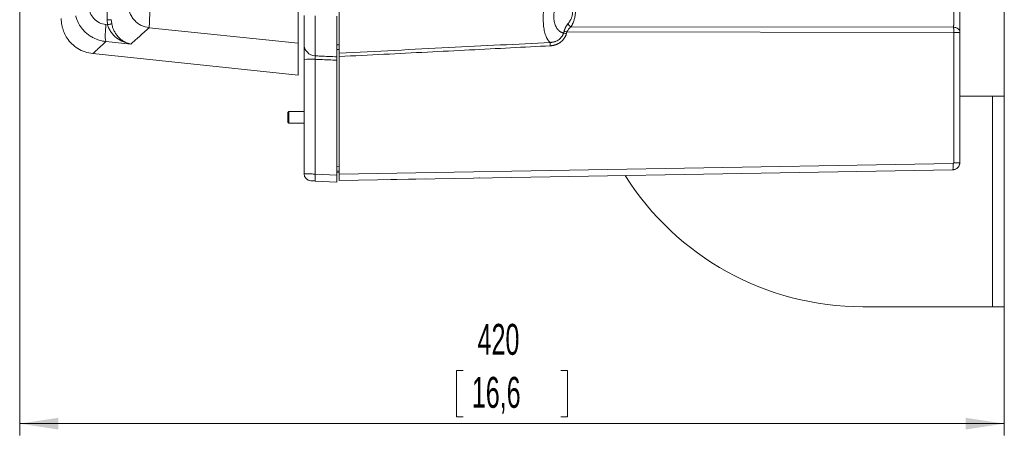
# Model space of a CAD drawing. Header units: millimetres. Extents: x 0 to 594, y 0 to 420.
# Tile 54 of 75: x 247 to 331, y 209 to 245. Entities that reach past the tile are written whole.
import ezdxf

# ---------------------------------------------------------------- set-up
doc = ezdxf.new("R2010")
doc.units = ezdxf.units.MM
doc.styles.add('SLDTEXTSTYLE1', font='TXT', dxfattribs={"width": 0.605})
doc.dimstyles.new('SLDDIMSTYLE1', dxfattribs={"dimtxt": 2.568319, "dimasz": 3.3, "dimexe": 0, "dimexo": 0.0625, "dimgap": 0.64208, "dimtad": 1, "dimdec": 0, "dimlfac": 5, "dimrnd": 1e-09, "dimzin": 12, "dimdsep": 46, "dimtxsty": 'SLDTEXTSTYLE1', "dimsah": 1, "dimcen": 0.09, "dimadec": 0, "dimazin": 3, "dimtfac": 1, "dimtdec": 1, "dimtofl": 0, "dimtmove": 0, "dimatfit": 3, "dimfxl": 0, "dimfrac": 2, "dimtolj": 1, "dimtzin": 12, "dimarcsym": 0})

# ---------------------------------------------------------------- blocks, each defined once
blk = doc.blocks.new('_D_6')
at = {"color": 7, "linetype": 'Continuous', "lineweight": 0}
for p, q in [((330.793, 372.004), (330.793, 209.104)), ((246.705, 327.56), (246.705, 209.104)), ((284.585, 214.636), (283.997, 214.636)), ((283.997, 214.636), (283.997, 210.692)), ((292.914, 214.636), (293.502, 214.636)), ((293.502, 214.636), (293.502, 210.692)), ((283.997, 210.692), (284.585, 210.692)), ((293.502, 210.692), (292.914, 210.692)), ((246.705, 210.104), (330.793, 210.104))]:
    blk.add_line(p, q, dxfattribs=at)
for points in [[(246.705, 210.104), (250.005, 209.604), (250.005, 210.604)], [(330.793, 210.104), (327.493, 210.604), (327.493, 209.604)]]:
    blk.add_solid(points, dxfattribs=at)
at = {"color": 7, "linetype": 'Continuous', "lineweight": 0, "char_height": 2.6458, "attachment_point": 1, "style": 'SLDTEXTSTYLE1'}
for s, insert in [('420', (285.81, 218.635)), ('16,6', (285.32, 214.103))]:
    blk.add_mtext(s, dxfattribs=dict(at, insert=insert))

msp = doc.modelspace()

# ---------------------------------------------------------------- linework, layer by layer
at = {"color": 7, "linetype": 'Continuous', "lineweight": 15}
for p, q in [((270.493, 246.632), (270.493, 242.633)), ((270.993, 242.54), (270.993, 245.003)), ((271.941, 244.967), (271.941, 241.558)), ((273.793, 241.477), (273.793, 244.964)), ((273.993, 241.791), (273.993, 245.289)), ((254.071, 244.231), (254.213, 244.217)), ((254.174, 244.634), (254.213, 244.217)), ((254.531, 244.653), (254.563, 244.305)), ((270.493, 242.633), (257.753, 243.963)), ((293.786, 244.036), (326.466, 244)), ((293.399, 243.456), (293.439, 243.601)), ((293.438, 243.601), (326.471, 243.548)), ((326.471, 232.42), (326.471, 243.548)), ((326.993, 232.419), (326.993, 243.553)), ((254.071, 242.777), (256.206, 242.57)), ((270.493, 242.633), (270.493, 239.904)), ((252.942, 241.749), (270.493, 239.904)), ((273.993, 241.499), (273.993, 231.446)), ((270.993, 231.474), (270.993, 241.259)), ((271.941, 241.262), (271.941, 231.45)), ((273.793, 231.353), (273.793, 241.183)), ((326.993, 238.104), (329.793, 238.104)), ((329.793, 220.104), (329.793, 238.104)), ((329.793, 238.104), (330.793, 238.104)), ((330.793, 220.104), (330.793, 238.104)), ((269.682, 236.804), (269.593, 236.715)), ((269.593, 236.715), (269.593, 235.893)), ((270.993, 236.804), (269.682, 236.804)), ((269.682, 236.804), (269.682, 235.804)), ((269.593, 235.893), (269.682, 235.804)), ((269.682, 235.804), (270.993, 235.804)), ((273.993, 231.446), (326.412, 232.36)), ((271.941, 231.45), (273.793, 231.353)), ((273.993, 231.704), (273.793, 231.715)), ((273.993, 231.624), (273.793, 231.624)), ((273.993, 230.904), (326.404, 231.819)), ((273.993, 230.904), (273.993, 231.446)), ((273.793, 230.757), (271.941, 230.855)), ((281.404, 231.034), (278.404, 230.981)), ((285.993, 231.114), (285.964, 231.113)), ((318.718, 220.104), (329.793, 220.104)), ((329.793, 220.104), (330.793, 220.104))]:
    msp.add_line(p, q, dxfattribs=at)
at = {"color": 8, "linetype": 'Continuous', "lineweight": 15}
for p, q in [((273.793, 242.51), (273.993, 242.499)), ((273.793, 242.103), (273.993, 242.103)), ((273.993, 232.105), (273.793, 232.115))]:
    msp.add_line(p, q, dxfattribs=at)
at = {"color": 7, "linetype": 'Continuous', "lineweight": 15}
for centre, radius, start, end in [((271.984, 242.548), 0.991, 180.46299, 267.52223), ((271.712, 175.039), 66.224, 89.80202, 90.62194), ((271.593, 231.474), 0.6, 180, 267), ((274.806, 231.152), 2.88, 174.06751, 185.93249), ((318.718, 244.104), 24, 212.18224, 270)]:
    msp.add_arc(centre, radius, start, end, dxfattribs=at)
for points, knots in [([(251.694, 298.208), (251.918, 295.6), (252.364, 290.401), (252.909, 282.598), (253.36, 274.814), (253.711, 267.078), (253.963, 259.476), (254.125, 252.008), (254.158, 247.089), (254.174, 244.634)], [0, 0, 0, 0, 0.146306, 0.291708, 0.437251, 0.582209, 0.724762, 0.862627, 1, 1, 1, 1]), ([(257.823, 246.623), (257.823, 246.461), (257.823, 246.137), (257.819, 245.72), (257.815, 245.377), (257.81, 245.098), (257.804, 244.844), (257.797, 244.617), (257.79, 244.415), (257.78, 244.221), (257.768, 244.047), (257.758, 243.992), (257.753, 243.963)], [0, 0, 0, 0, 0.124766, 0.249786, 0.330994, 0.41435, 0.49985, 0.578099, 0.661479, 0.749983, 0.866638, 1, 1, 1, 1]), ([(252.626, 245.798), (252.648, 245.605), (252.691, 245.217), (253.019, 244.717), (253.492, 244.349), (253.878, 244.27), (254.071, 244.231)], [0, 0, 0, 0, 0.24691, 0.496505, 0.748295, 1, 1, 1, 1]), ([(257.753, 243.963), (257.525, 244.012), (257.175, 244.089), (256.765, 244.352), (256.487, 244.606), (256.262, 244.91), (256.042, 245.345), (256.002, 245.702), (255.976, 245.934)], [0, 0, 0, 0, 0.240718, 0.368961, 0.499557, 0.630215, 0.758642, 1, 1, 1, 1]), ([(292.016, 242.706), (292.006, 242.713), (291.987, 242.728), (291.959, 242.753), (291.931, 242.779), (291.905, 242.807), (291.879, 242.837), (291.854, 242.868), (291.829, 242.9), (291.806, 242.935), (291.783, 242.97), (291.761, 243.007), (291.739, 243.045), (291.719, 243.085), (291.652, 243.22), (291.556, 243.486), (291.46, 243.948), (291.411, 244.482), (291.412, 244.923), (291.428, 245.22), (291.438, 245.363), (291.45, 245.508), (291.466, 245.655), (291.484, 245.803), (291.505, 245.953), (291.52, 246.053), (291.528, 246.103)], [0, 0, 0, 0, 0.0193887, 0.0385923, 0.0576119, 0.0764483, 0.0951024, 0.1135752, 0.1318678, 0.1499811, 0.1679163, 0.1856744, 0.2032565, 0.2206638, 0.2378976, 0.3756959, 0.5078774, 0.6433044, 0.7779036, 0.8090377, 0.8403486, 0.8718491, 0.9035521, 0.9354702, 0.9676154, 1, 1, 1, 1]), ([(293.158, 243.522), (293.148, 243.523), (293.128, 243.527), (293.099, 243.533), (293.064, 243.542), (293.023, 243.554), (292.958, 243.579), (292.875, 243.62), (292.776, 243.688), (292.679, 243.778), (292.589, 243.892), (292.507, 244.031), (292.434, 244.201), (292.38, 244.388), (292.344, 244.594), (292.329, 244.769), (292.325, 244.92), (292.328, 245.069), (292.342, 245.254), (292.367, 245.436), (292.392, 245.574), (292.412, 245.671), (292.431, 245.752), (292.446, 245.812), (292.454, 245.841), (292.457, 245.852)], [0, 0, 0, 0, 0.016301, 0.03259, 0.048864, 0.075097, 0.10265, 0.161264, 0.223559, 0.288686, 0.355987, 0.424773, 0.494463, 0.573137, 0.634344, 0.703134, 0.73687, 0.770016, 0.834117, 0.894467, 0.922794, 0.949713, 0.975388, 0.990897, 1, 1, 1, 1]), ([(293.541, 244.319), (293.549, 244.328), (293.564, 244.346), (293.587, 244.374), (293.61, 244.403), (293.633, 244.434), (293.656, 244.468), (293.687, 244.518), (293.727, 244.586), (293.775, 244.68), (293.82, 244.786), (293.861, 244.902), (293.901, 245.047), (293.924, 245.187), (293.933, 245.312), (293.932, 245.403), (293.925, 245.488), (293.912, 245.558), (293.897, 245.614), (293.881, 245.658), (293.868, 245.685), (293.862, 245.698)], [0, 0, 0, 0, 0.027128, 0.054105, 0.08097, 0.107763, 0.136934, 0.166448, 0.228634, 0.295728, 0.368329, 0.443892, 0.519388, 0.639554, 0.699602, 0.759647, 0.819405, 0.879646, 0.919395, 0.959426, 1, 1, 1, 1]), ([(293.786, 244.036), (293.793, 244.047), (293.807, 244.07), (293.829, 244.105), (293.849, 244.141), (293.868, 244.177), (293.887, 244.213), (293.905, 244.249), (293.922, 244.285), (293.938, 244.321), (293.954, 244.357), (294.002, 244.474), (294.072, 244.677), (294.141, 244.979), (294.177, 245.268), (294.177, 245.476), (294.166, 245.606), (294.157, 245.677), (294.145, 245.745), (294.128, 245.811), (294.115, 245.85), (294.108, 245.87)], [0, 0, 0, 0, 0.024918, 0.049264, 0.073026, 0.096195, 0.118767, 0.140742, 0.162127, 0.182926, 0.203142, 0.222775, 0.377324, 0.511454, 0.651276, 0.785504, 0.825746, 0.86735, 0.910283, 0.954514, 1, 1, 1, 1]), ([(326.466, 244.001), (326.466, 244.013), (326.466, 244.035), (326.467, 244.071), (326.468, 244.107), (326.468, 244.145), (326.469, 244.184), (326.469, 244.224), (326.469, 244.265), (326.47, 244.307), (326.47, 244.349), (326.47, 244.393), (326.471, 244.436), (326.471, 244.48), (326.471, 244.525), (326.471, 244.57), (326.472, 244.615), (326.472, 244.661), (326.472, 244.706), (326.472, 244.752), (326.472, 244.797), (326.472, 244.885), (326.472, 245.016), (326.472, 245.188), (326.471, 245.357), (326.47, 245.49), (326.469, 245.592), (326.468, 245.667), (326.467, 245.739), (326.466, 245.808), (326.465, 245.849), (326.465, 245.87)], [0, 0, 0, 0, 0.023549, 0.046971, 0.070262, 0.093426, 0.116467, 0.139389, 0.162192, 0.18488, 0.207453, 0.229913, 0.252262, 0.274499, 0.296627, 0.318644, 0.34055, 0.362345, 0.384028, 0.405598, 0.427055, 0.448399, 0.52928, 0.610997, 0.693549, 0.776933, 0.819529, 0.863119, 0.907716, 0.95334, 1, 1, 1, 1]), ([(326.993, 243.598), (326.993, 243.611), (326.993, 243.638), (326.993, 243.681), (326.993, 243.725), (326.993, 243.771), (326.993, 243.819), (326.993, 243.868), (326.993, 243.919), (326.993, 243.972), (326.993, 244.026), (326.993, 244.115), (326.993, 244.245), (326.993, 244.409), (326.993, 244.601), (326.993, 244.806), (326.993, 245.035), (326.993, 245.217), (326.993, 245.361), (326.993, 245.504), (326.993, 245.641), (326.993, 245.771), (326.993, 245.861), (326.993, 245.948), (326.993, 246.028), (326.993, 246.104), (326.993, 246.173), (326.993, 246.238), (326.993, 246.278), (326.993, 246.298)], [0, 0, 0, 0, 0.0195252, 0.0391678, 0.0589251, 0.0787941, 0.0987717, 0.1188549, 0.1390431, 0.1593373, 0.1797385, 0.2002474, 0.2583068, 0.3189549, 0.3689501, 0.449915, 0.5197267, 0.5914931, 0.6278202, 0.664224, 0.7364708, 0.7719867, 0.806908, 0.8390198, 0.8744393, 0.9058241, 0.9372125, 0.9686048, 1, 1, 1, 1]), ([(250.256, 244.757), (250.259, 244.642), (250.265, 244.388), (250.341, 243.98), (250.494, 243.524), (250.755, 243.042), (251.142, 242.572), (251.657, 242.166), (252.277, 241.861), (252.736, 241.785), (252.966, 241.746)], [0, 0, 0, 0, 0.078223, 0.171022, 0.279024, 0.402137, 0.539141, 0.687371, 0.842704, 1, 1, 1, 1]), ([(254.071, 244.231), (254.056, 244.059), (254.024, 243.702), (254.01, 243.226), (254.024, 242.879), (254.056, 242.81), (254.071, 242.777)], [0, 0, 0, 0, 0.240617, 0.5, 0.759383, 1, 1, 1, 1]), ([(254.174, 244.634), (254.218, 244.635), (254.309, 244.636), (254.424, 244.641), (254.507, 244.646), (254.523, 244.651), (254.531, 244.653)], [0, 0, 0, 0, 0.242207, 0.499808, 0.757515, 1, 1, 1, 1]), ([(254.213, 244.217), (254.256, 244.226), (254.346, 244.243), (254.458, 244.269), (254.539, 244.292), (254.555, 244.301), (254.563, 244.305)], [0, 0, 0, 0, 0.242407, 0.500063, 0.757685, 1, 1, 1, 1]), ([(254.213, 244.217), (254.25, 244.103), (254.325, 243.873), (254.578, 243.46), (254.994, 243.047), (255.576, 242.712), (255.995, 242.618), (256.206, 242.57)], [0, 0, 0, 0, 0.120693, 0.243482, 0.492689, 0.745626, 1, 1, 1, 1]), ([(254.563, 244.305), (254.581, 244.222), (254.619, 244.048), (254.717, 243.788), (254.854, 243.525), (255.034, 243.27), (255.258, 243.034), (255.491, 242.855), (255.732, 242.719), (255.961, 242.624), (256.127, 242.588), (256.206, 242.57)], [0, 0, 0, 0, 0.084668, 0.178168, 0.281785, 0.397163, 0.524993, 0.666694, 0.764832, 0.888284, 1, 1, 1, 1]), ([(257.753, 243.963), (257.455, 243.694), (256.859, 243.158), (256.423, 242.766), (256.206, 242.57)], [0, 0, 0, 0, 0.5007255, 1, 1, 1, 1]), ([(293.197, 243.667), (293.2, 243.678), (293.207, 243.7), (293.217, 243.733), (293.228, 243.766), (293.239, 243.799), (293.258, 243.851), (293.287, 243.919), (293.327, 244.004), (293.373, 244.088), (293.419, 244.16), (293.461, 244.221), (293.501, 244.272), (293.528, 244.303), (293.541, 244.319)], [0, 0, 0, 0, 0.042709, 0.085592, 0.128721, 0.172168, 0.216001, 0.333417, 0.453058, 0.581936, 0.713495, 0.808072, 0.903439, 1, 1, 1, 1]), ([(293.439, 243.601), (293.474, 243.689), (293.527, 243.773), (293.647, 243.92), (293.715, 243.984), (293.786, 244.036)], [0, 0, 0, 0, 0.5, 0.5, 1, 1, 1, 1]), ([(293.786, 244.036), (293.754, 244.05), (293.724, 244.069), (293.669, 244.11), (293.646, 244.133), (293.606, 244.179), (293.588, 244.205), (293.558, 244.261), (293.547, 244.29), (293.541, 244.319)], [0, 0, 0, 0, 0.25, 0.25, 0.5, 0.5, 0.75, 0.75, 1, 1, 1, 1]), ([(326.466, 244.001), (326.529, 244), (326.596, 243.991), (326.726, 243.95), (326.788, 243.919), (326.891, 243.841), (326.931, 243.794), (326.982, 243.696), (326.993, 243.645), (326.993, 243.598)], [0, 0, 0, 0, 0.25, 0.25, 0.5, 0.5, 0.75, 0.75, 1, 1, 1, 1]), ([(326.471, 243.548), (326.471, 243.56), (326.471, 243.584), (326.471, 243.62), (326.471, 243.655), (326.471, 243.691), (326.471, 243.726), (326.47, 243.76), (326.47, 243.794), (326.47, 243.827), (326.469, 243.859), (326.469, 243.89), (326.468, 243.92), (326.467, 243.948), (326.467, 243.975), (326.466, 243.992), (326.466, 244)], [0, 0, 0, 0, 0.070147, 0.140492, 0.211033, 0.281772, 0.352708, 0.42384, 0.49517, 0.566697, 0.638422, 0.710343, 0.782462, 0.854777, 0.92729, 1, 1, 1, 1]), ([(292.016, 242.706), (292.033, 242.706), (292.066, 242.708), (292.114, 242.712), (292.159, 242.717), (292.201, 242.724), (292.239, 242.731), (292.303, 242.744), (292.391, 242.768), (292.53, 242.82), (292.683, 242.899), (292.837, 243.014), (292.958, 243.139), (293.036, 243.248), (293.085, 243.334), (293.114, 243.397), (293.139, 243.459), (293.152, 243.501), (293.158, 243.522)], [0, 0, 0, 0, 0.0343254, 0.0666263, 0.0968565, 0.1249764, 0.1509521, 0.1747554, 0.2572785, 0.3315845, 0.4725973, 0.5997764, 0.7146709, 0.8190471, 0.8666478, 0.912646, 0.9570811, 1, 1, 1, 1]), ([(292.023, 242.42), (292.043, 242.421), (292.083, 242.423), (292.141, 242.43), (292.199, 242.438), (292.255, 242.447), (292.31, 242.459), (292.363, 242.472), (292.415, 242.487), (292.466, 242.503), (292.515, 242.521), (292.563, 242.54), (292.609, 242.559), (292.653, 242.58), (292.696, 242.602), (292.738, 242.625), (292.778, 242.648), (292.816, 242.673), (292.853, 242.697), (292.888, 242.723), (292.922, 242.749), (292.954, 242.775), (292.985, 242.801), (293.057, 242.866), (293.159, 242.976), (293.253, 243.113), (293.311, 243.221), (293.346, 243.3), (293.376, 243.378), (293.391, 243.43), (293.399, 243.456)], [0, 0, 0, 0, 0.032581, 0.06463, 0.096149, 0.12714, 0.157608, 0.187551, 0.216965, 0.245851, 0.274208, 0.302038, 0.329341, 0.356116, 0.382362, 0.408078, 0.433264, 0.457922, 0.482053, 0.505655, 0.528727, 0.551268, 0.573278, 0.594759, 0.710315, 0.815845, 0.864095, 0.910874, 0.956177, 1, 1, 1, 1]), ([(293.399, 243.456), (293.35, 243.469), (293.3, 243.483), (293.215, 243.506), (293.18, 243.516), (293.158, 243.522)], [0, 0, 0, 0, 0.5, 0.5, 1, 1, 1, 1]), ([(293.439, 243.601), (293.39, 243.614), (293.341, 243.628), (293.257, 243.65), (293.222, 243.66), (293.197, 243.667)], [0, 0, 0, 0, 0.5, 0.5, 1, 1, 1, 1]), ([(326.471, 243.548), (326.534, 243.548), (326.601, 243.548), (326.73, 243.549), (326.791, 243.549), (326.892, 243.55), (326.932, 243.55), (326.982, 243.551), (326.993, 243.552), (326.993, 243.553)], [0, 0, 0, 0, 0.25, 0.25, 0.5, 0.5, 0.75, 0.75, 1, 1, 1, 1]), ([(270.993, 241.259), (270.993, 241.405), (270.993, 241.697), (270.993, 242.087), (270.993, 242.383), (270.993, 242.504), (270.993, 242.536), (270.993, 242.54)], [0, 0, 0, 0, 0.242877, 0.485766, 0.728397, 0.970994, 1, 1, 1, 1]), ([(273.993, 241.791), (275.578, 241.871), (278.693, 242.026), (283.282, 242.258), (287.704, 242.484), (290.597, 242.633), (292.016, 242.706)], [0, 0, 0, 0, 0.263849, 0.518465, 0.763849, 1, 1, 1, 1]), ([(273.993, 241.499), (275.266, 241.563), (277.776, 241.689), (281.489, 241.877), (285.095, 242.061), (288.594, 242.242), (290.892, 242.361), (292.023, 242.42)], [0, 0, 0, 0, 0.211781, 0.417671, 0.617671, 0.811781, 1, 1, 1, 1]), ([(292.023, 242.42), (292.021, 242.454), (292.02, 242.487), (292.018, 242.533), (292.018, 242.547), (292.017, 242.573), (292.016, 242.585), (292.015, 242.621), (292.015, 242.643), (292.015, 242.681), (292.015, 242.696), (292.016, 242.706)], [0, 0, 0, 0, 0.25, 0.25, 0.375, 0.375, 0.5, 0.5, 0.75, 0.75, 1, 1, 1, 1]), ([(271.941, 241.558), (271.94, 241.557), (271.935, 241.55), (271.927, 241.523), (271.924, 241.454), (271.928, 241.364), (271.937, 241.296), (271.941, 241.262)], [0, 0, 0, 0, 0.029301, 0.27268, 0.51415, 0.756008, 1, 1, 1, 1]), ([(271.941, 241.558), (272.088, 241.552), (272.705, 241.524), (273.323, 241.498), (273.793, 241.477)], [0, 0, 0, 0, 0.237791, 1, 1, 1, 1]), ([(273.793, 241.477), (273.793, 241.467), (273.793, 241.447), (273.793, 241.378), (273.793, 241.288), (273.793, 241.218), (273.793, 241.183)], [0, 0, 0, 0, 0.246552, 0.493115, 0.739426, 1, 1, 1, 1]), ([(273.993, 241.499), (273.993, 241.534), (273.993, 241.568), (273.993, 241.633), (273.993, 241.663), (273.993, 241.716), (273.993, 241.739), (273.993, 241.774), (273.993, 241.786), (273.993, 241.792)], [0, 0, 0, 0, 0.25, 0.25, 0.5, 0.5, 0.75, 0.75, 1, 1, 1, 1]), ([(273.793, 241.183), (273.323, 241.203), (272.705, 241.229), (272.088, 241.256), (271.941, 241.262)], [0, 0, 0, 0, 0.762208, 1, 1, 1, 1]), ([(326.404, 231.819), (326.415, 231.819), (326.437, 231.82), (326.469, 231.824), (326.499, 231.828), (326.526, 231.834), (326.551, 231.84), (326.574, 231.847), (326.595, 231.854), (326.613, 231.861), (326.663, 231.881), (326.736, 231.922), (326.814, 231.988), (326.868, 232.05), (326.907, 232.107), (326.939, 232.167), (326.964, 232.229), (326.981, 232.292), (326.991, 232.356), (326.993, 232.398), (326.993, 232.419)], [0, 0, 0, 0, 0.036514, 0.070849, 0.103007, 0.132988, 0.160788, 0.186406, 0.20984, 0.231091, 0.250158, 0.382367, 0.499909, 0.575231, 0.649269, 0.722019, 0.793461, 0.86359, 0.932431, 1, 1, 1, 1]), ([(326.412, 232.36), (326.413, 232.303), (326.414, 232.24), (326.415, 232.114), (326.415, 232.05), (326.413, 231.94), (326.412, 231.894), (326.408, 231.834), (326.406, 231.819), (326.404, 231.819)], [0, 0, 0, 0, 0.25, 0.25, 0.5, 0.5, 0.75, 0.75, 1, 1, 1, 1]), ([(326.412, 232.36), (326.416, 232.361), (326.424, 232.361), (326.436, 232.365), (326.446, 232.371), (326.455, 232.379), (326.462, 232.388), (326.467, 232.397), (326.47, 232.405), (326.471, 232.413), (326.471, 232.418), (326.471, 232.42)], [0, 0, 0, 0, 0.1269659, 0.2501908, 0.3925204, 0.5001256, 0.6433605, 0.74995, 0.8483826, 0.9207617, 1, 1, 1, 1]), ([(326.471, 232.42), (326.54, 232.42), (326.609, 232.42), (326.736, 232.42), (326.793, 232.42), (326.89, 232.42), (326.928, 232.42), (326.98, 232.419), (326.993, 232.419), (326.993, 232.419)], [0, 0, 0, 0, 0.25, 0.25, 0.5, 0.5, 0.75, 0.75, 1, 1, 1, 1]), ([(271.941, 231.45), (271.829, 231.452), (271.606, 231.457), (271.315, 231.464), (271.103, 231.469), (271.005, 231.473), (270.996, 231.473), (270.993, 231.474)], [0, 0, 0, 0, 0.222287, 0.444655, 0.666919, 0.888942, 1, 1, 1, 1]), ([(273.793, 231.353), (273.793, 231.285), (273.793, 231.151), (273.793, 230.972), (273.793, 230.837), (273.793, 230.767), (273.793, 230.76), (273.793, 230.757)], [0, 0, 0, 0, 0.215706, 0.431426, 0.646825, 0.862092, 1, 1, 1, 1]), ([(271.562, 230.874), (271.563, 230.874), (271.566, 230.874), (271.606, 230.872), (271.691, 230.868), (271.807, 230.862), (271.896, 230.857), (271.941, 230.855)], [0, 0, 0, 0, 0.111006, 0.332936, 0.555167, 0.777587, 1, 1, 1, 1])]:
    msp.add_open_spline(points, degree=3, knots=knots, dxfattribs=at)
at = {"color": 8, "linetype": 'Continuous', "lineweight": 15}
for points, knots in [([(251.486, 244.993), (251.514, 244.884), (251.587, 244.6), (251.811, 244.174), (252.099, 243.787), (252.403, 243.49), (252.693, 243.267), (253.056, 243.056), (253.514, 242.866), (253.877, 242.808), (254.071, 242.777)], [0, 0, 0, 0, 0.093684, 0.242, 0.394712, 0.491853, 0.592594, 0.696905, 0.838211, 1, 1, 1, 1]), ([(254.071, 242.777), (253.873, 242.597), (253.478, 242.237), (253.127, 241.917), (252.947, 241.754), (252.961, 241.766), (252.965, 241.77)], [0, 0, 0, 0, 0.286208, 0.571894, 0.857331, 1, 1, 1, 1])]:
    msp.add_open_spline(points, degree=3, knots=knots, dxfattribs=at)
at = {"color": 7, "linetype": 'Continuous', "lineweight": 15}
for points in [[(293.158, 243.522), (293.171, 243.57), (293.184, 243.618), (293.197, 243.667)], [(326.993, 243.553), (326.993, 243.57), (326.993, 243.587), (326.993, 243.598)]]:
    msp.add_open_spline(points, degree=3, dxfattribs=at)

# ---------------------------------------------------------------- dimensions: what is measured, and where the dimension line sits
at = {"color": 7, "linetype": 'Continuous', "lineweight": 0}
dim = msp.add_linear_dim(base=(330.793, 210.104), p1=(246.705, 327.56), p2=(330.793, 372.004), dimstyle='SLDDIMSTYLE1', dxfattribs=at)
dim.commit()
dim.dimension.update_dxf_attribs({"geometry": '_D_6', "text_midpoint": (288.749, 210.104), "dimtype": 160})

doc.saveas('drawing.dxf')
